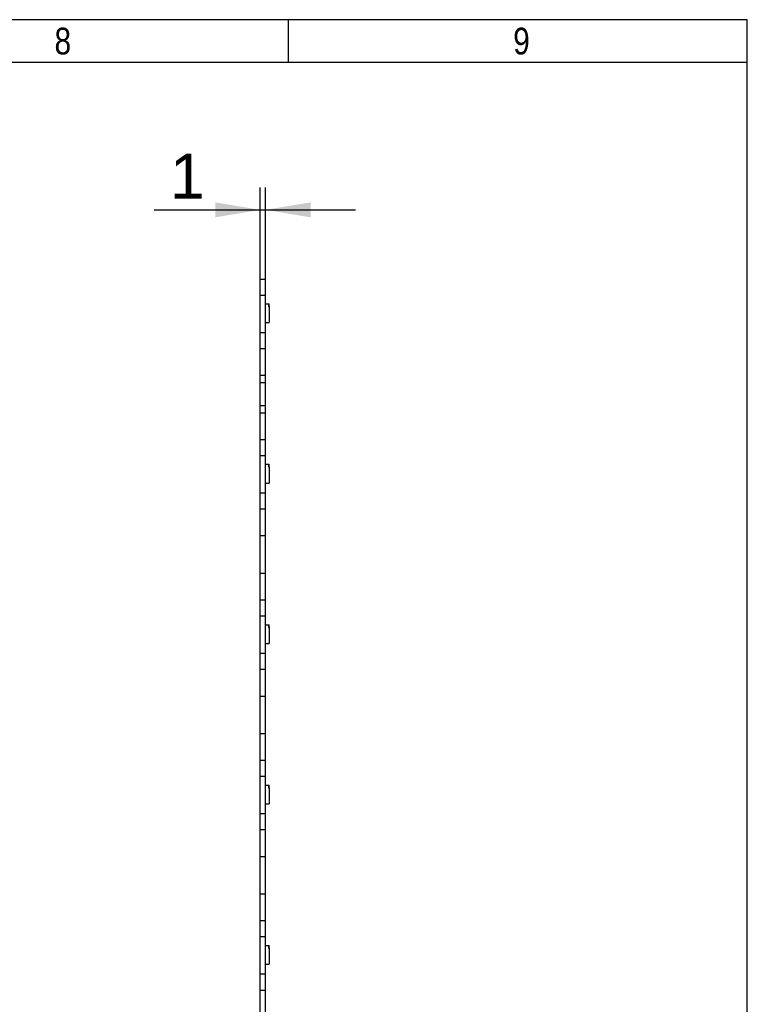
# Model space of a CAD drawing. Header units: millimetres. Extents: x 16 to 406, y 5 to 285.
# Tile 14 of 14: x 338 to 406, y 192 to 285. Entities that reach past the tile are written whole.
import ezdxf
from ezdxf.enums import TextEntityAlignment as Align

# ---------------------------------------------------------------- set-up
doc = ezdxf.new("R2010")
doc.units = ezdxf.units.MM
for name, color, linetype in [('10', 7, 'Continuous'), ('Default', 7, 'Continuous'), ('RECLED_519X261MM', 7, 'Continuous')]:
    doc.layers.add(name, color=color, linetype=linetype)
doc.styles.add('SEACAD_Arial', font='arial.ttf')
doc.dimstyles.new('ISO', dxfattribs={"dimtxt": 3.5, "dimasz": 3.5, "dimexe": 1.75, "dimexo": 0, "dimgap": 0.875, "dimtad": 1, "dimlfac": 2, "dimtxsty": 'SEACAD_Arial', "dimblk1": '_SE_FILLED', "dimblk2": '_SE_FILLED', "dimsah": 1, "dimcen": 1.75, "dimadec": 0, "dimazin": 0, "dimtfac": 0.5, "dimtdec": 3, "dimtmove": 0, "dimatfit": 3, "dimfxl": 1, "dimarcsym": 0})

# ---------------------------------------------------------------- blocks, each defined once
blk = doc.blocks.new('SE1')
at = {"layer": 'RECLED_519X261MM', "color": 7, "linetype": 'Continuous'}
for p, q in [((360.127, 258.814), (360.127, 260.315)), ((360.127, 260.315), (360.627, 260.315)), ((360.627, 258.814), (360.627, 260.315)), ((360.127, 255.315), (360.127, 258.814)), ((360.127, 258.814), (360.627, 258.814)), ((360.627, 255.315), (360.627, 258.814)), ((360.627, 257.99), (360.902, 257.99)), ((360.902, 257.99), (360.902, 257.74)), ((360.902, 257.99), (360.952, 257.99)), ((360.952, 257.74), (360.952, 257.99)), ((360.902, 257.74), (360.952, 257.74)), ((360.952, 257.74), (360.952, 256.24)), ((360.627, 256.24), (360.952, 256.24)), ((360.127, 253.815), (360.127, 255.315)), ((360.127, 255.315), (360.627, 255.315)), ((360.627, 253.815), (360.627, 255.315)), ((360.127, 251.315), (360.127, 253.815)), ((360.127, 253.815), (360.627, 253.815)), ((360.627, 251.315), (360.627, 253.815)), ((360.127, 250.64), (360.127, 251.315)), ((360.127, 251.315), (360.627, 251.315)), ((360.127, 248.49), (360.127, 250.64)), ((360.127, 250.64), (360.627, 250.64)), ((360.627, 250.64), (360.627, 251.315)), ((360.627, 248.49), (360.627, 250.64)), ((360.127, 247.815), (360.127, 248.49)), ((360.127, 248.49), (360.627, 248.49)), ((360.127, 245.315), (360.127, 247.815)), ((360.127, 247.815), (360.627, 247.815)), ((360.627, 247.815), (360.627, 248.49)), ((360.627, 245.315), (360.627, 247.815)), ((360.127, 243.814), (360.127, 245.315)), ((360.127, 245.315), (360.627, 245.315)), ((360.627, 243.814), (360.627, 245.315)), ((360.127, 240.315), (360.127, 243.814)), ((360.127, 243.814), (360.627, 243.814)), ((360.627, 240.315), (360.627, 243.814)), ((360.627, 242.99), (360.902, 242.99)), ((360.902, 242.99), (360.902, 242.74)), ((360.902, 242.99), (360.952, 242.99)), ((360.902, 242.74), (360.952, 242.74)), ((360.952, 242.74), (360.952, 242.99)), ((360.952, 242.74), (360.952, 241.24)), ((360.627, 241.24), (360.952, 241.24)), ((360.127, 238.815), (360.127, 240.315)), ((360.127, 240.315), (360.627, 240.315)), ((360.627, 238.815), (360.627, 240.315)), ((360.127, 236.315), (360.127, 238.815)), ((360.127, 238.815), (360.627, 238.815)), ((360.627, 236.315), (360.627, 238.815)), ((360.127, 232.815), (360.127, 236.315)), ((360.127, 236.315), (360.627, 236.315)), ((360.627, 232.815), (360.627, 236.315)), ((360.127, 230.315), (360.127, 232.815)), ((360.127, 232.815), (360.627, 232.815)), ((360.627, 230.315), (360.627, 232.815)), ((360.127, 228.814), (360.127, 230.315)), ((360.127, 230.315), (360.627, 230.315)), ((360.627, 228.814), (360.627, 230.315)), ((360.127, 225.315), (360.127, 228.814)), ((360.127, 228.814), (360.627, 228.814)), ((360.627, 225.315), (360.627, 228.814)), ((360.627, 227.99), (360.902, 227.99)), ((360.902, 227.99), (360.902, 227.74)), ((360.902, 227.99), (360.952, 227.99)), ((360.902, 227.74), (360.952, 227.74)), ((360.952, 227.74), (360.952, 227.99)), ((360.952, 227.74), (360.952, 226.24)), ((360.627, 226.24), (360.952, 226.24)), ((360.127, 223.815), (360.127, 225.315)), ((360.127, 225.315), (360.627, 225.315)), ((360.627, 223.815), (360.627, 225.315)), ((360.127, 221.315), (360.127, 223.815)), ((360.127, 223.815), (360.627, 223.815)), ((360.627, 221.315), (360.627, 223.815)), ((360.127, 217.815), (360.127, 221.315)), ((360.127, 221.315), (360.627, 221.315)), ((360.627, 217.815), (360.627, 221.315)), ((360.127, 215.315), (360.127, 217.815)), ((360.127, 217.815), (360.627, 217.815)), ((360.627, 215.315), (360.627, 217.815)), ((360.127, 213.814), (360.127, 215.315)), ((360.127, 215.315), (360.627, 215.315)), ((360.627, 213.814), (360.627, 215.315)), ((360.127, 210.315), (360.127, 213.814)), ((360.127, 213.814), (360.627, 213.814)), ((360.627, 210.315), (360.627, 213.814)), ((360.627, 212.99), (360.902, 212.99)), ((360.902, 212.99), (360.902, 212.74)), ((360.902, 212.99), (360.952, 212.99)), ((360.952, 212.74), (360.952, 212.99)), ((360.902, 212.74), (360.952, 212.74)), ((360.952, 212.74), (360.952, 211.24)), ((360.627, 211.24), (360.952, 211.24)), ((360.127, 208.815), (360.127, 210.315)), ((360.127, 210.315), (360.627, 210.315)), ((360.627, 208.815), (360.627, 210.315)), ((360.127, 206.315), (360.127, 208.815)), ((360.127, 208.815), (360.627, 208.815)), ((360.627, 206.315), (360.627, 208.815)), ((360.127, 202.815), (360.127, 206.315)), ((360.127, 206.315), (360.627, 206.315)), ((360.627, 202.815), (360.627, 206.315)), ((360.127, 200.315), (360.127, 202.815)), ((360.127, 202.815), (360.627, 202.815)), ((360.627, 200.315), (360.627, 202.815)), ((360.127, 198.814), (360.127, 200.315)), ((360.127, 200.315), (360.627, 200.315)), ((360.627, 198.814), (360.627, 200.315)), ((360.127, 195.315), (360.127, 198.814)), ((360.127, 198.814), (360.627, 198.814)), ((360.627, 195.315), (360.627, 198.814)), ((360.627, 197.99), (360.902, 197.99)), ((360.902, 197.99), (360.902, 197.74)), ((360.902, 197.99), (360.952, 197.99)), ((360.902, 197.74), (360.952, 197.74)), ((360.952, 197.74), (360.952, 197.99)), ((360.952, 197.74), (360.952, 196.24)), ((360.627, 196.24), (360.952, 196.24)), ((360.127, 193.815), (360.127, 195.315)), ((360.127, 195.315), (360.627, 195.315)), ((360.627, 193.815), (360.627, 195.315)), ((360.127, 191.315), (360.127, 193.815)), ((360.127, 193.815), (360.627, 193.815)), ((360.627, 191.315), (360.627, 193.815))]:
    blk.add_line(p, q, dxfattribs=at)
blk = doc.blocks.new('DMBLK23')
at = {"layer": 'Default', "linetype": 'Continuous'}
for points in [[(355.927, 267.49), (355.927, 266.09), (360.127, 266.79)], [(364.827, 267.49), (360.627, 266.79), (364.827, 266.09)]]:
    blk.add_hatch(color=7, dxfattribs=at).paths.add_polyline_path(points)
at = {"layer": 'Default', "color": 7, "linetype": 'Continuous'}
for p, q in [((360.127, 260.315), (360.127, 268.89)), ((360.627, 260.315), (360.627, 268.89)), ((350.208, 266.79), (369.027, 266.79))]:
    blk.add_line(p, q, dxfattribs=at)
at = {"layer": 'Default', "color": 7, "linetype": 'Continuous', "style": 'SEACAD_Arial'}
blk.add_text('1', height=4.2, dxfattribs=at).set_placement((351.678, 272.04), align=Align.TOP_LEFT)
blk = doc.blocks.new('_SE_FILLED')
at = {"color": 0}
blk.add_line((0, 0), (-1, 0), dxfattribs=at)
blk.add_solid([(0, 0), (-1, -0.1665), (-1, 0.1665), (0, 0)], dxfattribs=at)

msp = doc.modelspace()

# ---------------------------------------------------------------- linework, layer by layer
at = {"layer": '10', "color": 7, "linetype": 'Continuous'}
for p, q in [((362.7774, 280.5775), (362.7774, 284.5775)), ((405.6664, 280.5775), (19.6664, 280.5775))]:
    msp.add_line(p, q, dxfattribs=at)
msp.add_lwpolyline([(405.6664, 13.5775), (405.6664, 284.5775), (15.6664, 284.5775), (15.6664, 13.5775), (405.6664, 13.5775)], dxfattribs=at)

# ---------------------------------------------------------------- block references
at = {"layer": 'Default'}
msp.add_blockref('SE1', (0, 0), dxfattribs=at)

# ---------------------------------------------------------------- texts
at = {"layer": '10', "char_height": 2.5, "width": 1.521749, "attachment_point": 1, "style": 'SEACAD_Arial'}
for s, insert in [('{\\farial rounded mt|b0||i0||c0|p34;\\C7;\\H2.50000002;\\W0.8;8}', (340.888, 283.8275)), ('{\\farial rounded mt|b0||i0||c0|p34;\\C7;\\H2.50000002;\\W0.8;9}', (383.7768, 283.8275))]:
    msp.add_mtext(s, dxfattribs=dict(at, insert=insert))

# ---------------------------------------------------------------- dimensions: what is measured, and where the dimension line sits
at = {"layer": 'Default', "color": 7, "linetype": 'Continuous'}
dim = msp.add_linear_dim(base=(360.1268, 266.7903), p1=(360.1268, 260.3145), p2=(360.6268, 260.3145), angle=0, text='\\A1;<>', dimstyle='ISO', override={"dimtxt": 4.2, "dimasz": 4.2, "dimexe": 2.1, "dimgap": 1.05, "dimcen": 2.1}, dxfattribs=at)
dim.commit()
dim.dimension.update_dxf_attribs({"geometry": 'DMBLK23', "text_midpoint": (356.4346, 266.7903), "dimtype": 161})

doc.saveas('drawing.dxf')
